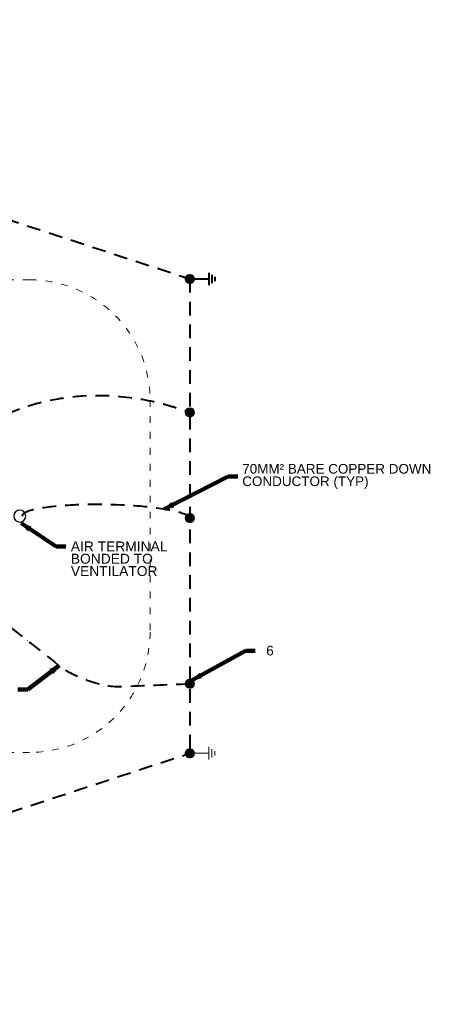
# Model space of a CAD drawing. Header units: inches. Extents: x -8534 to 5423, y -4988 to 1814.
# Tile 21 of 33: x -835 to -426, y -1170 to -188. Entities that reach past the tile are written whole.
import ezdxf

# ---------------------------------------------------------------- set-up
doc = ezdxf.new("R2010")
doc.units = ezdxf.units.IN
doc.header["$LTSCALE"] = 200
doc.header["$MEASUREMENT"] = 0
doc.linetypes.add('DGN Style 2', pattern=[0.113678, 0.068207, -0.045471])
doc.linetypes.add('DGN Style 5', pattern=[0.079575, 0.034104, -0.045471])
for name, color, linetype, lineweight in [('A-FLOR', 30, 'Continuous', 0), ('E-DETL-TEXT', 3, 'Continuous', 0), ('E-GRND-CIRC', 4, 'Continuous', 40), ('Object', 7, 'Continuous', 30), ('SC Text', 7, 'Continuous', 0), ('SE Terminal', 7, 'Continuous', 0)]:
    doc.layers.add(name, color=color, linetype=linetype, lineweight=lineweight)
doc.styles.add('Notes', font='arial.ttf', dxfattribs={"height": 0.098425})
doc.styles.add('Notes_0', font='arial.ttf')
doc.styles.add('Title Block - General', font='arial.ttf', dxfattribs={"height": 0.12})
doc.dimstyles.new('EAST', dxfattribs={"dimtxt": 9.8425, "dimasz": 9.8425, "dimexe": 4.92125, "dimexo": 4.92125, "dimgap": 4.92125, "dimtad": 1, "dimdec": 0, "dimzin": 11, "dimdsep": 46, "dimlunit": 3, "dimtxsty": 'Notes_0', "dimblk": 'TerminatorOpen_0.5', "dimcen": 0.09, "dimclrd": 1, "dimadec": 4, "dimazin": 3, "dimtfac": 1, "dimtdec": 0, "dimtofl": 0, "dimtmove": 0, "dimatfit": 1, "dimldrblk": 'TerminatorOpen_0.5', "dimfxl": 1, "dimfrac": 2, "dimtolj": 1, "dimtzin": 11, "dimlwd": 30, "dimarcsym": 0})

# ---------------------------------------------------------------- blocks, each defined once
blk = doc.blocks.new('TerminatorOpen_0.5')
at = {"color": 0, "linetype": 'ByBlock', "lineweight": -2}
for q in [(-1, 0.25), (-1, 0), (-1, -0.25)]:
    blk.add_line((0, 0), q, dxfattribs=at)
blk = doc.blocks.new('1DIR_2')
at = {"layer": 'E-DETL-TEXT', "linetype": 'Continuous'}
blk.add_line((0.149125, 0), (-0.087875, 0), dxfattribs=at)
blk.add_solid([(0.023375, -0.02625), (0.023375, 0.0265), (0.149125, 0)], dxfattribs=at)
blk = doc.blocks.new('GROUND_15')
at = {"layer": 'E-DETL-TEXT', "linetype": 'Continuous'}
for p, q in [((0, 0), (0, -0.37525)), ((0.124875, -0.37525), (-0.125125, -0.37525)), ((0.083375, -0.437625), (-0.0835, -0.437625)), ((0.041625, -0.500125), (-0.04175, -0.500125))]:
    blk.add_line(p, q, dxfattribs=at)
blk = doc.blocks.new('GROUND_16')
at = {"layer": 'E-GRND-CIRC', "linetype": 'Continuous'}
for p, q in [((0, 0), (0, -0.37525)), ((0.124875, -0.37525), (-0.125125, -0.37525)), ((0.083375, -0.437625), (-0.0835, -0.437625)), ((0.041625, -0.500125), (-0.04175, -0.500125))]:
    blk.add_line(p, q, dxfattribs=at)

msp = doc.modelspace()

# ---------------------------------------------------------------- linework, layer by layer
at = {"layer": 'A-FLOR', "linetype": 'DGN Style 5', "lineweight": 13}
for p, q in [((-825.44, -447.12, 144), (-1332.7, -447.12, 144)), ((-705.44, -567.12, 144), (-705.44, -798.63, 144)), ((-825.44, -918.63, 144), (-1332.7, -918.63, 144))]:
    msp.add_line(p, q, dxfattribs=at)
at = {"layer": 'A-FLOR', "linetype": 'DGN Style 5', "lineweight": 13, "extrusion": (0, 0, -1)}
for centre, start, end in [((825.44, -567.12, -144), 90, 180), ((825.44, -798.63, -144), 180, 270)]:
    msp.add_arc(centre, 120, start, end, dxfattribs=at)
at = {"layer": 'E-GRND-CIRC', "linetype": 'DGN Style 2'}
for p, q in [((-1454.23, -187.57, 109.99), (-665.75, -446.26, 109.99)), ((-665.75, -446.26, 109.99), (-665.75, -919.48, 109.99)), ((-1429.23, -1169.98, 109.99), (-665.75, -919.48, 109.99))]:
    msp.add_line(p, q, dxfattribs=at)
at = {"layer": 'E-GRND-CIRC', "linetype": 'Continuous'}
for p, q in [((-669.85, -446.34, 109.42), (-665.67, -442.17, 109.42)), ((-669.84, -445.98, 109.42), (-666.04, -442.17, 109.42)), ((-669.83, -446.68, 109.42), (-665.34, -442.19, 109.42)), ((-669.79, -445.58, 109.42), (-666.44, -442.22, 109.42)), ((-669.79, -446.99, 109.42), (-665.03, -442.23, 109.42)), ((-669.72, -447.28, 109.42), (-664.74, -442.29, 109.42)), ((-669.69, -445.12, 109.42), (-666.9, -442.33, 109.42)), ((-669.64, -447.55, 109.42), (-664.47, -442.37, 109.42)), ((-669.55, -447.81, 109.42), (-664.21, -442.47, 109.42)), ((-669.48, -444.56, 109.42), (-667.46, -442.54, 109.42)), ((-669.44, -448.05, 109.42), (-663.96, -442.58, 109.42)), ((-669.32, -448.28, 109.42), (-663.73, -442.7, 109.42)), ((-669.18, -448.5, 109.42), (-663.51, -442.83, 109.42)), ((-669.04, -448.71, 109.42), (-663.3, -442.98, 109.42)), ((-668.88, -448.91, 109.42), (-663.11, -443.13, 109.42)), ((-668.81, -443.54, 109.42), (-668.48, -443.2, 109.42)), ((-668.71, -449.1, 109.42), (-662.92, -443.3, 109.42)), ((-668.54, -449.27, 109.42), (-662.74, -443.48, 109.42)), ((-668.35, -449.44, 109.42), (-662.58, -443.67, 109.42)), ((-668.15, -449.59, 109.42), (-662.43, -443.87, 109.42)), ((-667.94, -449.73, 109.42), (-662.28, -444.08, 109.42)), ((-667.71, -449.86, 109.42), (-662.15, -444.3, 109.42)), ((-667.48, -449.98, 109.42), (-662.03, -444.54, 109.42)), ((-667.23, -450.09, 109.42), (-661.93, -444.79, 109.42)), ((-666.97, -450.18, 109.42), (-661.84, -445.05, 109.42)), ((-666.69, -450.25, 109.42), (-661.76, -445.33, 109.42)), ((-666.39, -450.31, 109.42), (-661.7, -445.62, 109.42)), ((-666.08, -450.35, 109.42), (-661.67, -445.94, 109.42)), ((-665.74, -450.36, 109.42), (-661.65, -446.28, 109.42)), ((-665.36, -450.34, 109.42), (-661.67, -446.65, 109.42)), ((-664.95, -450.28, 109.42), (-661.73, -447.06, 109.42)), ((-664.47, -450.16, 109.42), (-661.86, -447.54, 109.42)), ((-663.86, -449.9, 109.42), (-662.12, -448.16, 109.42)), ((-669.85, -579.52, 109.99), (-665.67, -575.34, 109.99)), ((-669.84, -579.15, 109.99), (-666.04, -575.35, 109.99)), ((-669.83, -579.85, 109.99), (-665.34, -575.36, 109.99)), ((-669.79, -580.16, 109.99), (-665.03, -575.4, 109.99)), ((-669.79, -578.75, 109.99), (-666.44, -575.4, 109.99)), ((-669.72, -580.45, 109.99), (-664.74, -575.47, 109.99)), ((-669.69, -578.29, 109.99), (-666.9, -575.5, 109.99)), ((-669.64, -580.72, 109.99), (-664.47, -575.55, 109.99)), ((-669.55, -580.98, 109.99), (-664.21, -575.64, 109.99)), ((-669.48, -577.73, 109.99), (-667.46, -575.71, 109.99)), ((-669.44, -581.23, 109.99), (-663.96, -575.75, 109.99)), ((-669.32, -581.46, 109.99), (-663.73, -575.87, 109.99)), ((-669.18, -581.68, 109.99), (-663.51, -576.01, 109.99)), ((-669.04, -581.89, 109.99), (-663.3, -576.15, 109.99)), ((-668.88, -582.08, 109.99), (-663.11, -576.31, 109.99)), ((-668.81, -576.71, 109.99), (-668.48, -576.38, 109.99)), ((-668.71, -582.27, 109.99), (-662.92, -576.47, 109.99)), ((-668.54, -582.44, 109.99), (-662.74, -576.65, 109.99)), ((-668.35, -582.61, 109.99), (-662.58, -576.84, 109.99)), ((-668.15, -582.76, 109.99), (-662.43, -577.04, 109.99)), ((-667.94, -582.9, 109.99), (-662.28, -577.25, 109.99)), ((-667.71, -583.04, 109.99), (-662.15, -577.48, 109.99)), ((-667.48, -583.15, 109.99), (-662.03, -577.71, 109.99)), ((-667.23, -583.26, 109.99), (-661.93, -577.96, 109.99)), ((-666.97, -583.35, 109.99), (-661.84, -578.22, 109.99)), ((-666.69, -583.43, 109.99), (-661.76, -578.5, 109.99)), ((-666.39, -583.48, 109.99), (-661.7, -578.8, 109.99)), ((-666.08, -583.52, 109.99), (-661.67, -579.11, 109.99)), ((-665.74, -583.53, 109.99), (-661.65, -579.45, 109.99)), ((-665.36, -583.52, 109.99), (-661.67, -579.82, 109.99)), ((-664.95, -583.46, 109.99), (-661.73, -580.24, 109.99)), ((-664.47, -583.33, 109.99), (-661.86, -580.72, 109.99)), ((-663.86, -583.07, 109.99), (-662.12, -581.33, 109.99)), ((-669.85, -684.83, 109.42), (-665.67, -680.65, 109.42)), ((-669.84, -684.47, 109.42), (-666.04, -680.66, 109.42)), ((-669.83, -685.16, 109.42), (-665.34, -680.67, 109.42)), ((-669.79, -684.07, 109.42), (-666.44, -680.71, 109.42)), ((-669.79, -685.47, 109.42), (-665.03, -680.72, 109.42)), ((-669.72, -685.77, 109.42), (-664.74, -680.78, 109.42)), ((-669.69, -683.61, 109.42), (-666.9, -680.82, 109.42)), ((-669.64, -686.04, 109.42), (-664.47, -680.86, 109.42)), ((-669.55, -686.3, 109.42), (-664.21, -680.96, 109.42)), ((-669.48, -683.05, 109.42), (-667.46, -681.03, 109.42)), ((-669.44, -686.54, 109.42), (-663.96, -681.07, 109.42)), ((-669.32, -686.77, 109.42), (-663.73, -681.19, 109.42)), ((-669.18, -686.99, 109.42), (-663.51, -681.32, 109.42)), ((-669.04, -687.2, 109.42), (-663.3, -681.47, 109.42)), ((-668.88, -687.4, 109.42), (-663.11, -681.62, 109.42)), ((-668.81, -682.02, 109.42), (-668.48, -681.69, 109.42)), ((-668.71, -687.58, 109.42), (-662.92, -681.79, 109.42)), ((-668.54, -687.76, 109.42), (-662.74, -681.97, 109.42)), ((-668.35, -687.92, 109.42), (-662.58, -682.16, 109.42)), ((-668.15, -688.08, 109.42), (-662.43, -682.36, 109.42)), ((-667.94, -688.22, 109.42), (-662.28, -682.57, 109.42)), ((-667.71, -688.35, 109.42), (-662.15, -682.79, 109.42)), ((-667.48, -688.47, 109.42), (-662.03, -683.03, 109.42)), ((-667.23, -688.57, 109.42), (-661.93, -683.28, 109.42)), ((-666.97, -688.67, 109.42), (-661.84, -683.54, 109.42)), ((-666.69, -688.74, 109.42), (-661.76, -683.82, 109.42)), ((-666.39, -688.8, 109.42), (-661.7, -684.11, 109.42)), ((-666.08, -688.84, 109.42), (-661.67, -684.43, 109.42)), ((-665.74, -688.85, 109.42), (-661.65, -684.77, 109.42)), ((-665.36, -688.83, 109.42), (-661.67, -685.14, 109.42)), ((-664.95, -688.77, 109.42), (-661.73, -685.55, 109.42)), ((-664.47, -688.64, 109.42), (-661.86, -686.03, 109.42)), ((-663.86, -688.39, 109.42), (-662.12, -686.65, 109.42)), ((-669.85, -850.17, 109.99), (-665.67, -846, 109.99)), ((-669.84, -849.81, 109.99), (-666.04, -846, 109.99)), ((-669.83, -850.5, 109.99), (-665.34, -846.02, 109.99)), ((-669.79, -849.41, 109.99), (-666.44, -846.05, 109.99)), ((-669.79, -850.81, 109.99), (-665.03, -846.06, 109.99)), ((-669.72, -851.11, 109.99), (-664.74, -846.12, 109.99)), ((-669.69, -848.95, 109.99), (-666.9, -846.16, 109.99)), ((-669.64, -851.38, 109.99), (-664.47, -846.2, 109.99)), ((-669.55, -851.64, 109.99), (-664.21, -846.3, 109.99)), ((-669.48, -848.39, 109.99), (-667.46, -846.37, 109.99)), ((-669.44, -851.88, 109.99), (-663.96, -846.41, 109.99)), ((-669.32, -852.11, 109.99), (-663.73, -846.53, 109.99)), ((-669.18, -852.33, 109.99), (-663.51, -846.66, 109.99)), ((-669.04, -852.54, 109.99), (-663.3, -846.81, 109.99)), ((-668.88, -852.74, 109.99), (-663.11, -846.96, 109.99)), ((-668.81, -847.36, 109.99), (-668.48, -847.03, 109.99)), ((-668.71, -852.92, 109.99), (-662.92, -847.13, 109.99)), ((-668.54, -853.1, 109.99), (-662.74, -847.31, 109.99)), ((-668.35, -853.26, 109.99), (-662.58, -847.5, 109.99)), ((-668.15, -853.42, 109.99), (-662.43, -847.7, 109.99)), ((-667.94, -853.56, 109.99), (-662.28, -847.91, 109.99)), ((-667.71, -853.69, 109.99), (-662.15, -848.13, 109.99)), ((-667.48, -853.81, 109.99), (-662.03, -848.37, 109.99)), ((-667.23, -853.91, 109.99), (-661.93, -848.62, 109.99)), ((-666.97, -854.01, 109.99), (-661.84, -848.88, 109.99)), ((-666.69, -854.08, 109.99), (-661.76, -849.16, 109.99)), ((-666.39, -854.14, 109.99), (-661.7, -849.45, 109.99)), ((-666.08, -854.18, 109.99), (-661.67, -849.77, 109.99)), ((-665.74, -854.19, 109.99), (-661.65, -850.11, 109.99)), ((-665.36, -854.17, 109.99), (-661.67, -850.48, 109.99)), ((-664.95, -854.11, 109.99), (-661.73, -850.89, 109.99)), ((-664.47, -853.98, 109.99), (-661.86, -851.37, 109.99)), ((-663.86, -853.73, 109.99), (-662.12, -851.99, 109.99)), ((-669.85, -919.56, 109.42), (-665.67, -915.38, 109.42)), ((-669.84, -919.2, 109.42), (-666.04, -915.39, 109.42)), ((-669.83, -919.89, 109.42), (-665.34, -915.4, 109.42)), ((-669.79, -918.79, 109.42), (-666.44, -915.44, 109.42)), ((-669.79, -920.2, 109.42), (-665.03, -915.45, 109.42)), ((-669.72, -920.49, 109.42), (-664.74, -915.51, 109.42)), ((-669.69, -918.34, 109.42), (-666.9, -915.54, 109.42)), ((-669.64, -920.77, 109.42), (-664.47, -915.59, 109.42)), ((-669.55, -921.02, 109.42), (-664.21, -915.68, 109.42)), ((-669.48, -917.77, 109.42), (-667.46, -915.75, 109.42)), ((-669.44, -921.27, 109.42), (-663.96, -915.79, 109.42)), ((-669.32, -921.5, 109.42), (-663.73, -915.91, 109.42)), ((-669.18, -921.72, 109.42), (-663.51, -916.05, 109.42)), ((-669.04, -921.93, 109.42), (-663.3, -916.19, 109.42)), ((-668.88, -922.13, 109.42), (-663.11, -916.35, 109.42)), ((-668.81, -916.75, 109.42), (-668.48, -916.42, 109.42)), ((-668.71, -922.31, 109.42), (-662.92, -916.52, 109.42)), ((-668.54, -922.49, 109.42), (-662.74, -916.7, 109.42)), ((-668.35, -922.65, 109.42), (-662.58, -916.88, 109.42)), ((-668.15, -922.8, 109.42), (-662.43, -917.08, 109.42)), ((-667.94, -922.95, 109.42), (-662.28, -917.3, 109.42)), ((-667.71, -923.08, 109.42), (-662.15, -917.52, 109.42)), ((-667.48, -923.2, 109.42), (-662.03, -917.75, 109.42)), ((-667.23, -923.3, 109.42), (-661.93, -918, 109.42)), ((-666.97, -923.39, 109.42), (-661.84, -918.26, 109.42)), ((-666.69, -923.47, 109.42), (-661.76, -918.54, 109.42)), ((-666.39, -923.53, 109.42), (-661.7, -918.84, 109.42)), ((-666.08, -923.56, 109.42), (-661.67, -919.15, 109.42)), ((-665.74, -923.58, 109.42), (-661.65, -919.49, 109.42)), ((-665.36, -923.56, 109.42), (-661.67, -919.87, 109.42)), ((-664.95, -923.5, 109.42), (-661.73, -920.28, 109.42)), ((-664.47, -923.37, 109.42), (-661.86, -920.76, 109.42)), ((-663.86, -923.11, 109.42), (-662.12, -921.37, 109.42))]:
    msp.add_line(p, q, dxfattribs=at)
for centre in [(-665.75, -446.26, 109.42), (-665.75, -579.44, 109.99), (-665.75, -684.75, 109.42), (-665.75, -850.09, 109.99), (-665.75, -919.48, 109.42)]:
    msp.add_circle(centre, 4.1, dxfattribs=at)
at = {"layer": 'E-GRND-CIRC', "linetype": 'DGN Style 2', "extrusion": (-0.283988, -0.241441, 0.927932)}
msp.add_ellipse((-749.24, -684.24, 84), major_axis=(83.71, -1.33, 25.27), ratio=0.1513, start_param=0, end_param=3.141593, dxfattribs=at)
at = {"layer": 'E-GRND-CIRC', "linetype": 'DGN Style 2'}
msp.add_open_spline([(-848.22, -581.05, 0.51), (-755.05, -540.11, 8.56), (-666.53, -579.44, 109.99), (-666.53, -579.44, 109.99)], degree=3, dxfattribs=at)
msp.add_open_spline([(-843.68, -794.54), (-827.29, -807.43, 26.69), (-810.91, -820.31, 53.37), (-794.53, -833.2, 80.06), (-784.22, -841.31, 96.86), (-754.96, -853.75, 84.07), (-734.5, -852.91, 90.01), (-711.58, -851.97, 96.67), (-688.67, -851.03, 103.33), (-665.75, -850.09, 109.99)], degree=3, knots=[0, 0, 0, 0, 0.428273, 0.428273, 0.428273, 0.697935, 0.697935, 0.697935, 1, 1, 1, 1], dxfattribs=at)
at = {"layer": 'Object', "color": 4, "linetype": 'Continuous', "lineweight": 30, "extrusion": (0, 0, -1)}
msp.add_circle((835.34, -682.87, -152), 6, dxfattribs=at)
at = {"layer": 'SE Terminal', "color": 4, "linetype": 'Continuous', "lineweight": 30}
msp.add_line((-835.34, -682.87, 152), (-835.34, -682.87, 168), dxfattribs=at)

# ---------------------------------------------------------------- block references
at = {"layer": 'E-DETL-TEXT', "linetype": 'Continuous'}
msp.add_blockref('1DIR_2', (-827.66, -807.14, 26.1), dxfattribs=at)
at = {"layer": 'E-DETL-TEXT', "linetype": 'Continuous', "xscale": 50, "yscale": 50, "zscale": 50, "rotation": 90}
msp.add_blockref('GROUND_15', (-665.75, -919.48, 109.99), dxfattribs=at)
at = {"layer": 'E-GRND-CIRC', "linetype": 'Continuous', "xscale": 50, "yscale": 50, "zscale": 50, "rotation": 90}
msp.add_blockref('GROUND_16', (-665.75, -446.26, 109.99), dxfattribs=at)

# ---------------------------------------------------------------- texts
at = {"layer": 'E-DETL-TEXT', "insert": (-784.35, -708.15, 109.99), "char_height": 9.8425, "width": 102.66, "attachment_point": 1, "line_spacing_factor": 0.75, "style": 'Notes'}
msp.add_mtext('AIR TERMINAL BONDED TO VENTILATOR', dxfattribs=at)
at = {"layer": 'SC Text', "linetype": 'DGN Style 2', "char_height": 9.6, "attachment_point": 1, "style": 'Title Block - General'}
for s, insert, line_spacing_factor in [('70MM² BARE COPPER DOWN\\PCONDUCTOR (TYP)', (-613.55, -630.87, 103.84), 0.776524), ('6', (-589.6, -812.28, 109.99), 0.6)]:
    msp.add_mtext(s, dxfattribs=dict(at, insert=insert, line_spacing_factor=line_spacing_factor))

# ---------------------------------------------------------------- leaders
at = {"layer": 'E-DETL-TEXT', "annotation_type": 0, "has_hookline": 1, "hookline_direction": 0, "text_width": 95.77}
msp.add_leader([(-833.77, -690.07, 109.99), (-799.13, -713.07, 109.99), (-789.29, -713.07, 109.99)], dimstyle='EAST', override={"dimtad": 0, "dimclrd": 0, "dimlwd": 65534}, dxfattribs=at)
at = {"layer": 'SC Text', "color": 1, "linetype": 'Continuous', "lineweight": 30, "annotation_type": 0, "has_hookline": 1}
for points, override, hookline_direction, text_width in [([(-691.45, -675.96, 103.84), (-627.67, -643.21, 103.84), (-617.83, -643.21, 103.84)], {"dimtad": 0, "dimclrd": 0, "dimlwd": 65534}, 0, 186.79), ([(-663.47, -846.69, 109.99), (-610.46, -817.14, 109.99), (-600.62, -817.14, 109.99)], {"dimgap": -4.92125, "dimtad": 0, "dimclrd": 0, "dimlwd": 65534}, 0, 6.34), ([(-796.07, -831.99, 77.56), (-827.21, -855.98, 77.56), (-837.05, -855.98, 77.56)], {"dimgap": -4.92125, "dimtad": 0, "dimclrd": 0, "dimlwd": 65534}, 1, 4.71)]:
    msp.add_leader(points, dimstyle='EAST', override=override, dxfattribs=dict(at, hookline_direction=hookline_direction, text_width=text_width))

doc.saveas('drawing.dxf')
